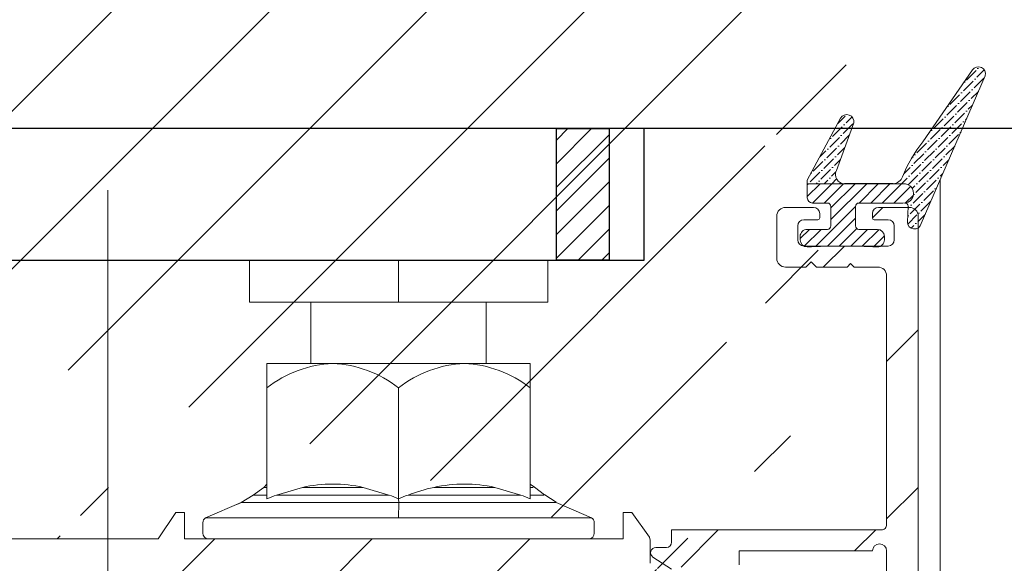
# Model space of a CAD drawing. Header units: millimetres. Extents: x 582 to 4940, y -30 to 2368.
# Tile 13 of 20: x 1469 to 1525, y 142 to 173. Entities that reach past the tile are written whole.
import ezdxf

# ---------------------------------------------------------------- set-up
doc = ezdxf.new("R2010")
doc.units = ezdxf.units.MM
doc.layers.get('0').update_dxf_attribs({"lineweight": 13})
for name, color, linetype, lineweight in [('CARTER LED', 8, 'Continuous', 13), ('DADO FLANGIATO M10', 33, 'Continuous', 9), ('PENSILINA MAXI', 8, 'Continuous', 9), ('PLASTICA L GRANDE MAXI', 234, 'Continuous', 9), ('Quote', 5, 'Continuous', 9), ('VITE M10X10', 183, 'Continuous', 9)]:
    doc.layers.add(name, color=color, linetype=linetype, lineweight=lineweight)
for name, color, linetype in [('DEFAULT', 7, 'Continuous'), ('PLASTICA REGISTRO TRIANGOLARE MAXI', 87, 'Continuous'), ('VETRO', 140, 'Continuous')]:
    doc.layers.add(name, color=color, linetype=linetype)
doc.styles.get("Standard").update_dxf_attribs({"font": 'TAHOMA.TTF'})
doc.dimstyles.new('Annotativa millimetri', dxfattribs={"dimscale": 0, "dimtxt": 5, "dimasz": 2.5, "dimexe": 1.25, "dimexo": 0.625, "dimtad": 1, "dimtoh": 1, "dimdec": 1, "dimtxsty": 'Standard', "dimcen": 2.5, "dimclrd": 256, "dimclre": 256, "dimclrt": 7, "dimadec": 0, "dimazin": 0, "dimtfac": 1, "dimtdec": 1, "dimtmove": 0, "dimatfit": 3, "dimfxl": 1, "dimarcsym": 0})

# ---------------------------------------------------------------- blocks, each defined once
blk = doc.blocks.new('*D56')
at = {"layer": 'Defpoints', "color": 0}
for p in [(1403.023750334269, 145.6842831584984), (1520.144112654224, 133.5169795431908), (1403.023750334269, 96.93030007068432)]:
    blk.add_point(p, dxfattribs=at)
at = {"layer": 'Quote', "lineweight": -2, "ltscale": 0.5}
for p, q in [((1403.023750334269, 145.0592831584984), (1403.023750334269, 95.68030007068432)), ((1520.144112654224, 132.8919795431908), (1520.144112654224, 95.68030007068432)), ((1405.523750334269, 96.93030007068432), (1436.450995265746, 96.93030007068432)), ((1517.644112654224, 96.93030007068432), (1453.480995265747, 96.93030007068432))]:
    blk.add_line(p, q, dxfattribs=at)
at = {"layer": 'Quote'}
for points in [[(1405.523750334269, 97.346966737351), (1405.523750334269, 96.51363340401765), (1403.023750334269, 96.93030007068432)], [(1517.644112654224, 96.51363340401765), (1517.644112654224, 97.346966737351), (1520.144112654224, 96.93030007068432)]]:
    blk.add_solid(points, dxfattribs=at)
at = {"layer": 'Quote', "color": 7, "insert": (1444.965995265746, 96.93030007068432), "char_height": 5, "attachment_point": 5}
blk.add_mtext('117,1', dxfattribs=at)

msp = doc.modelspace()

# ---------------------------------------------------------------- hatches: boundary and pattern name
at = {"ltscale": 0.5}
h = msp.add_hatch(dxfattribs=at)
h.set_pattern_fill('ANSI31', color=256, scale=2, style=0)
h.set_pattern_definition([(45, (1061.096246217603, -536.1423307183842), (-4.490128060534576, 4.490128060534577), [])])
edge = h.paths.add_edge_path()
edge.add_line((1381.024266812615, 176.6809347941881), (1372.02394999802, 176.6809347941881))
edge.add_line((1381.024266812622, 162.1809347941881), (1372.02394999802, 162.1809347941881))
edge.add_arc((1518.811762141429, 202.792846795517), 1.000000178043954, 1.000009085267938, 84.37739479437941)
edge.add_arc((1518.2171608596, 197.4801388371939), 0.3500001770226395, 2.896545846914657e-05, 89.99997103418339)
edge.add_line((1513.417161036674, 197.8301390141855), (1518.217161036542, 197.8301390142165))
edge.add_arc((1513.417161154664, 197.480138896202), 0.350000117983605, 90.00001931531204, 179.9999807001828)
edge.add_arc((1519.428136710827, 196.1301258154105), 0.5000000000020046, 269.9999677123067, 360.9999999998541)
edge.add_line((1517.667702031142, 195.630126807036), (1519.428136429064, 195.6301258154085))
edge.add_arc((1517.667702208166, 195.9801254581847), 0.3499986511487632, 180.0000289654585, 269.9999710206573)
edge.add_line((1517.317703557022, 196.2301237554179), (1517.317703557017, 195.9801252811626))
edge.add_arc((1517.41770369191, 196.2301236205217), 0.1000001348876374, 90.00007723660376, 179.9999227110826)
edge.add_line((1518.217161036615, 196.3301237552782), (1517.417703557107, 196.3301237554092))
edge.add_arc((1518.217160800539, 196.680123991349), 0.3500002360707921, 270.0000386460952, 359.9999613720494)
edge.add_arc((1513.417161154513, 196.680123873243), 0.3500001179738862, 180.0000192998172, 269.9999806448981)
edge.add_line((1514.216618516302, 196.3301237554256), (1513.417161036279, 196.3301237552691))
edge.add_arc((1514.216618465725, 196.2301237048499), 0.1000000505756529, 2.895287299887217e-05, 89.99997102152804)
edge.add_line((1514.316618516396, 195.980125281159), (1514.316618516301, 196.2301237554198))
edge.add_arc((1513.966619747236, 195.9801255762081), 0.3499987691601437, 269.9998704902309, 359.9999517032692)
edge.add_line((1510.464505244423, 141.6549319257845), (1510.382416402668, 141.6518774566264))
edge.add_line((1511.470570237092, 141.5543881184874), (1510.464505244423, 141.6549319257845))
edge.add_arc((1511.440737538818, 141.2558751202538), 0.3000000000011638, 0, 84.29294186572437)
edge.add_line((1511.740737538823, 132.9965353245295), (1511.740737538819, 141.2558751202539))
edge.add_arc((1511.440737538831, 132.9965353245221), 0.2999999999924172, 275.7070581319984, 360)
edge.add_line((1510.464505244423, 132.597478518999), (1511.470570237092, 132.698022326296))
edge.add_line((1510.382416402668, 132.6005329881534), (1510.464505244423, 132.597478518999))
edge.add_line((1503.323674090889, 144.7308493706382), (1503.323674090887, 143.2302222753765))
edge.add_line((1503.823674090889, 144.7308493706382), (1503.323674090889, 144.7308493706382))
edge.add_line((1504.819068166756, 143.3208294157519), (1503.823674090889, 144.7308493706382))
edge.add_line((1504.87398484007, 143.1478144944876), (1504.819068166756, 143.3208294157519))
edge.add_line((1504.873984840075, 141.8385125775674), (1504.87398484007, 143.1478144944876))
edge.add_arc((1505.173984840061, 141.8385125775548), 0.299999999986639, 180, 270.0000000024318)
edge.add_line((1509.69563594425, 141.5385125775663), (1505.173984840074, 141.5385125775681))
edge.add_line((1509.782571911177, 141.5461086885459), (1509.69563594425, 141.5385125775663))
edge.add_line((1509.672063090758, 132.717939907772), (1509.759645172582, 132.710344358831))
edge.add_line((1505.173676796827, 132.7136783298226), (1509.672063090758, 132.717939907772))
edge.add_arc((1505.173961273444, 132.4133938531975), 0.3002846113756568, 90.05427954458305, 179.9457204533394)
edge.add_line((1504.874300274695, 130.7826674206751), (1504.873676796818, 132.4136783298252))
edge.add_arc((1504.374300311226, 130.7824762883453), 0.5000000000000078, 280.6825730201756, 360.0219021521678)
edge.add_line((1510.382416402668, 141.6518774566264), (1509.782571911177, 141.5461086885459))
edge.add_line((1509.759645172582, 132.710344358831), (1510.382416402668, 132.6005329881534))
edge.add_line((1519.928060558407, 196.1388520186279), (1519.811610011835, 202.8102993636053))
edge.add_line((1518.567161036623, 197.480139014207), (1518.56716103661, 196.6801237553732))
edge.add_line((1513.067161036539, 196.6801237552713), (1513.067161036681, 197.4801390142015))
edge.add_arc((1370.373855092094, 213.1285244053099), 0.3499988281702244, 90.00005795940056, 179.9999420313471)
edge.add_line((1370.623853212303, 213.4785232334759), (1370.373854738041, 213.47852323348))
edge.add_arc((1370.62385304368, 213.3785230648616), 0.1000001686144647, 9.655572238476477e-05, 89.99990338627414)
edge.add_line((1370.723853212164, 212.5790657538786), (1370.723853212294, 213.378523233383))
edge.add_arc((1371.073853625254, 212.5790661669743), 0.3500004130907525, 180.0000676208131, 269.9999323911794)
edge.add_line((1371.873868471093, 212.2290657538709), (1371.073853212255, 212.2290657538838))
edge.add_arc((1371.873868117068, 212.579066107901), 0.3500003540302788, 270.0000579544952, 359.999942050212)
edge.add_line((1372.223868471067, 217.3790657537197), (1372.223868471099, 212.5790657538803))
edge.add_arc((1371.873868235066, 217.3790655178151), 0.3500002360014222, 3.86185141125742e-05, 89.99996136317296)
edge.add_line((1371.073853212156, 217.7290657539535), (1371.873868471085, 217.7290657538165))
edge.add_arc((1371.073853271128, 217.37906569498), 0.3500000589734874, 90.00000965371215, 179.9999903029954)
edge.add_line((1370.723853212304, 216.5796082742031), (1370.723853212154, 217.3790657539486))
edge.add_arc((1370.623853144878, 216.579608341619), 0.1000000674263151, 270.0000386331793, 359.9999613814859)
edge.add_line((1370.373854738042, 216.4796082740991), (1370.623853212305, 216.4796082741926))
edge.add_arc((1370.3738551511, 216.829607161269), 0.3499988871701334, 180.0000676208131, 269.9999323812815)
edge.add_line((1370.023856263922, 219.4301984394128), (1370.02385626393, 216.8296067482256))
edge.add_line((1427.823674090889, 144.7308493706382), (1427.823674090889, 143.2308493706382))
edge.add_line((1428.323674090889, 144.7308493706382), (1427.823674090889, 144.7308493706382))
edge.add_line((1429.38312894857, 143.2300844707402), (1428.323674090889, 144.7308493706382))
edge.add_line((1476.82367410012, 143.2300643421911), (1429.38312894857, 143.2300844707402))
edge.add_line((1477.823674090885, 144.7308292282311), (1476.82367410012, 143.2300643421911))
edge.add_line((1478.323674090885, 144.7308292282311), (1477.823674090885, 144.7308292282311))
edge.add_line((1478.323674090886, 143.2321568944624), (1478.323674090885, 144.7308292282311))
edge.add_line((1381.024317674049, 176.7751741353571), (1381.024368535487, 183.619413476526))
edge.add_arc((1397.723882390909, 195.2265200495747), 0.2999999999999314, 0, 123.0878883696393)
edge.add_line((1381.932518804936, 185.2950817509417), (1397.560104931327, 195.4778702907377))
edge.add_arc((1383.02436937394, 183.6194130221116), 2.000000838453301, 123.0879013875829, 179.9999869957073)
edge.add_arc((1386.024368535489, 157.1659846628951), 4.999999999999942, 180, 235.7552106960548)
edge.add_line((1397.555725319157, 143.267522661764), (1383.210719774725, 153.0327800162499))
edge.add_arc((1397.724544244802, 143.5155149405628), 0.3000000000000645, 235.7552106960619, 360.0063376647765)
edge.add_line((1398.02402266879, 148.2308493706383), (1398.024544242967, 143.5155481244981))
edge.add_line((1400.02402266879, 148.2308493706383), (1398.02402266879, 148.2308493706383))
edge.add_line((1400.024520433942, 143.7307940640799), (1400.02402266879, 148.2308493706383))
edge.add_arc((1400.524520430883, 143.7308493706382), 0.5000000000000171, 180.006337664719, 270)
edge.add_arc((1400.523882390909, 195.1302915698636), 0.4999999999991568, 89.99991678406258, 180)
edge.add_line((1400.023882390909, 190.6302896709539), (1400.023882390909, 195.1302915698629))
edge.add_line((1398.023882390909, 190.6302896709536), (1400.023882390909, 190.6302896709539))
edge.add_line((1398.023882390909, 195.2265200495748), (1398.023882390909, 190.6302896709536))
edge.add_line((1372.02394999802, 155.9831147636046), (1370.023856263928, 153.6795049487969))
edge.add_line((1370.02385626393, 183.7037151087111), (1372.02394999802, 181.400105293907))
edge.add_line((1370.023856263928, 153.6795049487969), (1370.023856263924, 104.9301984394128))
edge.add_line((1427.823674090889, 143.2308493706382), (1400.524520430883, 143.2308493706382))
edge.add_line((1370.023856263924, 213.1285247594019), (1370.02385626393, 183.7037151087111))
edge.add_line((1503.323674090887, 143.2302222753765), (1478.323674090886, 143.2321568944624))
edge.add_line((1370.023856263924, 104.9301984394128), (1504.466984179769, 130.2911416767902))
edge.add_line((1518.909737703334, 203.7880357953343), (1370.023856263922, 219.4301984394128))
edge.add_line((1400.523883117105, 195.6302915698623), (1513.966618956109, 195.6301268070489))
edge.add_line((1381.024368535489, 157.165984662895), (1381.024266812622, 162.1809347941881))
edge.add_line((1372.02394999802, 162.1809347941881), (1372.02394999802, 155.9831147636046))
edge.add_line((1372.02394999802, 181.400105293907), (1372.02394999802, 176.6809347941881))
h = msp.add_hatch(dxfattribs=at)
h.set_pattern_fill('ANSI36', color=256, scale=2.5, angle=90.00000000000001)
h.set_pattern_definition([(45.00000000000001, (1610.171043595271, 147.0485880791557), (0.6076698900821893, 0.1657281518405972), [0.7812500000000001, -0.15625, 0, -0.15625])])
h.paths.add_polyline_path([(1523.2501912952, 169.9651023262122, -0.8450979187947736), (1523.957978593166, 169.6149515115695), (1520.313856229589, 161.1935671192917, -0.8796183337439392), (1519.524903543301, 161.2780567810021), (1519.581690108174, 162.1975223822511, 0.3611357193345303), (1519.389525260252, 162.3660217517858), (1519.383541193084, 162.3660259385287, 1.000620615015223), (1519.274932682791, 163.4657475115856), (1518.72627283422, 163.4659667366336, 0.2893536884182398), (1519.248400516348, 163.8574302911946, -0.07443673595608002), (1520.412034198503, 165.8566115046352)])
h.paths.add_polyline_path([(1515.722007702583, 167.1970675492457, -0.857729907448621), (1516.466901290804, 166.9280906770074), (1515.480914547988, 164.2259127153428, 0.5447479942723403), (1515.940780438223, 163.4670797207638), (1513.821986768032, 163.4679263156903), (1513.821987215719, 163.66792614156)])
h = msp.add_hatch(dxfattribs=at)
h.set_pattern_fill('ANSI31', color=256, scale=3.75, angle=90.00000000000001)
h.set_pattern_definition([(45.00000000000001, (1610.171043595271, 147.0485880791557), (0.3314563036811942, -0.3314563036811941), [])])
h.paths.add_polyline_path([(1515.940780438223, 163.4670797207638), (1518.72627283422, 163.4659667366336), (1519.274932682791, 163.4657475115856, -1.000620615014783), (1519.383541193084, 162.3660259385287), (1516.774264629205, 162.3678515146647, 0.4221611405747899), (1516.568853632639, 162.1679247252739), (1516.568853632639, 161.0679245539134, 0.4142135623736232), (1516.768853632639, 160.8679245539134), (1517.816977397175, 160.8679245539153, -0.4142135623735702), (1518.216977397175, 160.4679245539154), (1518.216977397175, 160.2679245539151, -0.4142135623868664), (1517.816977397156, 159.8679245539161, 0.02500229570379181), (1513.817344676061, 159.8679245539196, -0.4142135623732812), (1513.41734467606, 160.2679245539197), (1513.41734467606, 160.4679245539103, -0.4142135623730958), (1513.81734467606, 160.8679245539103), (1514.965120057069, 160.8679245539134, 0.4142135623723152), (1515.165120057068, 161.0679245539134), (1515.165120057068, 162.1679247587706, 0.4135819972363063), (1514.965551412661, 162.3679242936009), (1514.121986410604, 162.3679252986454, -0.4142132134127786), (1513.821986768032, 162.6679252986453), (1513.821986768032, 163.4679263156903)])
h = msp.add_hatch(dxfattribs=at)
h.set_pattern_fill('ANSI31', color=256, scale=2, style=0)
h.set_pattern_definition([(45, (0, 0), (-4.490128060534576, 4.490128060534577), [])])
edge = h.paths.add_edge_path()
edge.add_line((1516.288624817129, 158.9179245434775), (1516.088624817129, 158.7179245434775))
edge.add_line((1516.088624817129, 158.7179245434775), (1514.338624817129, 158.7179245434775))
edge.add_line((1514.338624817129, 158.7179245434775), (1514.038624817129, 159.0179245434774))
edge.add_line((1514.038624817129, 159.0179245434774), (1513.738624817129, 158.7179245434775))
edge.add_line((1513.738624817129, 158.7179245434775), (1512.583136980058, 158.7179245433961))
edge.add_arc((1512.583137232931, 159.21792479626), 0.5000002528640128, 180.00002897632, 269.9999710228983, ccw=False)
edge.add_line((1512.083136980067, 159.2179245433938), (1512.083136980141, 161.6179377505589))
edge.add_arc((1512.583136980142, 161.6179377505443), 0.5000000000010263, 89.9999641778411, 179.9999999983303, ccw=False)
edge.add_line((1512.583137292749, 162.1179377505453), (1514.182595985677, 162.1179367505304))
edge.add_arc((1514.182595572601, 161.7679378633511), 0.3499988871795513, 6.762055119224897e-05, 89.99993237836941, ccw=False)
edge.add_line((1514.532594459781, 161.7679382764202), (1514.532594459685, 161.5179398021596))
edge.add_arc((1514.432594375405, 161.517939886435), 0.1000000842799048, 270.0000482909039, 359.999951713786, ccw=False)
edge.add_line((1514.432594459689, 161.4179398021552), (1513.633136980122, 161.41793980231))
edge.add_arc((1513.633137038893, 161.0679397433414), 0.3500000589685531, 90.00000962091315, 179.9999903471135)
edge.add_line((1513.283136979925, 161.0679398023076), (1513.283136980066, 160.2679245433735))
edge.add_arc((1513.633137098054, 160.2679246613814), 0.3500001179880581, 180.0000193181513, 269.9999806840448)
edge.add_line((1513.63313698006, 159.9179245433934), (1518.433136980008, 159.9179245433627))
edge.add_arc((1518.433136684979, 160.2679248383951), 0.3500002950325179, 270.0000482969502, 359.999951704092)
edge.add_line((1518.783136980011, 160.2679245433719), (1518.783136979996, 161.0679398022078))
edge.add_arc((1518.433136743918, 161.0679395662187), 0.3500002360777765, 3.863191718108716e-05, 89.99996135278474)
edge.add_line((1518.43313698, 161.4179398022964), (1517.633679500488, 161.4179398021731))
edge.add_arc((1517.633679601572, 161.5179399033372), 0.1000001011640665, 180.0000579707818, 269.9999420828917, ccw=False)
edge.add_line((1517.533679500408, 161.5179398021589), (1517.533679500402, 161.7679382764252))
edge.add_arc((1517.883678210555, 161.7679380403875), 0.3499987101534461, 90.00003863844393, 179.9999613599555, ccw=False)
edge.add_line((1517.883677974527, 162.1179367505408), (1519.644112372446, 162.1179377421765))
edge.add_arc((1519.644112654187, 161.6179377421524), 0.5000000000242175, 2.375202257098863e-09, 90.00003228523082, ccw=False)
edge.add_line((1520.144112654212, 161.6179377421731), (1520.144112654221, 132.8966154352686))
edge.add_arc((1517.144112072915, 132.8966158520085), 3.000000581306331, 288.72605197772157, 359.99999204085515, ccw=False)
edge.add_line((1518.10724320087, 130.0554221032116), (1469.560640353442, 113.5987045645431))
edge.add_arc((1469.400118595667, 114.0722367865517), 0.4999999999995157, 198.7260440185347, 288.7260440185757, ccw=False)
edge.add_line((1468.926586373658, 113.9117150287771), (1468.701855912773, 114.5746601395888))
edge.add_arc((1468.417736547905, 114.4783470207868), 0.3000000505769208, 18.72605367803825, 108.726034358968)
edge.add_line((1468.321423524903, 114.7624664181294), (1466.995533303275, 114.3130054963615))
edge.add_arc((1466.899220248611, 114.5971248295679), 0.3000000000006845, 198.7260440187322, 288.7260440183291, ccw=False)
edge.add_line((1466.615100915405, 114.5008117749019), (1465.908805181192, 116.5843535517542))
edge.add_line((1465.908805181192, 116.5843535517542), (1464.610982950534, 117.7886998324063))
edge.add_arc((1464.81504781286, 118.0086032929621), 0.3000000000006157, 108.72604401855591, 227.1394594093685, ccw=False)
edge.add_line((1464.718734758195, 118.2927226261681), (1465.266718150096, 118.4784824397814))
edge.add_line((1465.266718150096, 118.4784824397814), (1464.570963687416, 120.5309279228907))
edge.add_arc((1464.286844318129, 120.4346148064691), 0.3000000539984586, 18.72605297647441, 100.6825640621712)
edge.add_line((1464.231234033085, 120.7294156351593), (1452.072188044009, 118.4357701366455))
edge.add_line((1452.072188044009, 118.4357701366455), (1451.488210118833, 118.8344802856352))
edge.add_line((1451.488210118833, 118.8344802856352), (1451.089518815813, 118.2504023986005))
edge.add_line((1451.089518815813, 118.2504023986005), (1446.196734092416, 117.3274423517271))
edge.add_arc((1446.289417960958, 116.836107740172), 0.5000000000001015, 100.6825730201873, 198.7259292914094)
edge.add_line((1445.815885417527, 116.6755869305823), (1447.27249371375, 112.3786556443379))
edge.add_line((1447.27249371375, 112.3786556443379), (1447.820477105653, 112.5644154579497))
edge.add_arc((1447.916790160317, 112.2802961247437), 0.2999999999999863, -9.68737137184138, 108.72604401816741, ccw=False)
edge.add_line((1448.212512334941, 112.2298144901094), (1447.914580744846, 110.4845267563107))
edge.add_line((1447.914580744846, 110.4845267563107), (1448.620876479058, 108.4009849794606))
edge.add_arc((1448.336757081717, 108.3046719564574), 0.300000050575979, -71.27394632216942, 18.726034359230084, ccw=False)
edge.add_line((1448.433070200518, 108.0205525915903), (1447.107179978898, 107.5710916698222))
edge.add_arc((1447.203493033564, 107.2869723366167), 0.3000000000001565, 108.7260440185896, 198.7260440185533)
edge.add_line((1446.919373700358, 107.1906592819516), (1447.144104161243, 106.5277141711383))
edge.add_arc((1446.670571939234, 106.367192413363), 0.499999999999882, -71.27395598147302, 18.726044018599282, ccw=False)
edge.add_line((1446.831093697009, 105.893660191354), (1373.391544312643, 80.99853160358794))
edge.add_arc((1373.295231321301, 81.28265106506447), 0.3000001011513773, 198.7260633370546, 288.7260246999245, ccw=False)
edge.add_line((1373.011111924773, 81.18633788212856), (1372.625859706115, 82.3228152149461))
edge.add_arc((1372.90997903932, 82.41912826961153), 0.3000000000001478, 108.72604401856, 198.7260440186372, ccw=False)
edge.add_line((1372.813665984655, 82.7032476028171), (1445.022030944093, 107.1810194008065))
edge.add_arc((1444.925717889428, 107.4651387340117), 0.2999999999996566, 288.7260440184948, 378.7260440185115)
edge.add_line((1445.209837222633, 107.5614517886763), (1444.920898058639, 108.413809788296))
edge.add_arc((1445.205017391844, 108.5101228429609), 0.2999999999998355, 108.72604401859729, 198.7260440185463, ccw=False)
edge.add_line((1445.108704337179, 108.7942421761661), (1446.150475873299, 109.1473902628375))
edge.add_arc((1446.054162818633, 109.4315095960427), 0.3000000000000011, 288.7260440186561, 378.7260440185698)
edge.add_line((1446.338282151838, 109.5278226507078), (1443.55676763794, 117.733169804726))
edge.add_arc((1444.314419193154, 117.9900046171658), 0.7999999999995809, 100.68257302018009, 198.7260440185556, ccw=False)
edge.add_line((1444.166125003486, 118.7761399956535), (1465.007209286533, 122.7075388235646))
edge.add_arc((1465.155503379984, 121.9214032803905), 0.8000001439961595, 18.726052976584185, 100.68256406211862, ccw=False)
edge.add_line((1465.913155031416, 122.1782382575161), (1467.741938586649, 116.7834061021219))
edge.add_arc((1468.026057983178, 116.8797192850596), 0.3000001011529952, 198.7260633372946, 288.7260246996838)
edge.add_line((1468.122370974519, 116.5955998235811), (1469.16414163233, 116.9487476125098))
edge.add_arc((1469.260454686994, 116.664628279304), 0.3000000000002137, 18.726044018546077, 108.72604401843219, ccw=False)
edge.add_line((1469.5445740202, 116.760941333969), (1469.833513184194, 115.9085833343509))
edge.add_arc((1470.117632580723, 116.0048965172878), 0.3000001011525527, 198.7260633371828, 288.7260246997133)
edge.add_line((1470.213945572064, 115.7207770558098), (1512.138974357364, 129.9328602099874))
edge.add_arc((1512.042661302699, 130.2169795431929), 0.2999999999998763, 288.7260440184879, 449.9999999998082)
edge.add_line((1512.0426613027, 130.5169795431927), (1506.089919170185, 130.5169795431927))
edge.add_line((1506.089919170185, 130.5169795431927), (1506.089861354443, 131.4169795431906))
edge.add_arc((1505.789861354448, 131.4169795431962), 0.29999999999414, 359.9999999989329, 450.0000000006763)
edge.add_line((1505.789861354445, 131.7169795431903), (1505.089919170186, 131.7169795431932))
edge.add_line((1505.089919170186, 131.7169795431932), (1505.089919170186, 132.1109135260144))
edge.add_line((1505.089919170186, 132.1109135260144), (1506.074020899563, 132.7557737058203))
edge.add_arc((1506.238447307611, 132.5048475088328), 0.2999999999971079, 44.99999999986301, 123.23594224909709, ccw=False)
edge.add_arc((1506.662711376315, 132.9291116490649), 0.3000000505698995, 225.0000096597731, 314.9999903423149)
edge.add_arc((1507.086975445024, 132.5048473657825), 0.3000001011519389, 45.00001931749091, 134.9999806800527, ccw=False)
edge.add_arc((1507.511239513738, 132.9291115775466), 0.3000000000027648, 225.0000000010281, 315.0000000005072)
edge.add_arc((1507.93550358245, 132.5048473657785), 0.3000001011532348, 45.00001931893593, 134.9999806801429, ccw=False)
edge.add_arc((1508.359767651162, 132.9291117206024), 0.3000001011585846, 225.000019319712, 314.9999806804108)
edge.add_arc((1508.784031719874, 132.5048475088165), 0.3000000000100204, 45.00000000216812, 134.9999999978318, ccw=False)
edge.add_arc((1509.208295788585, 132.9291116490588), 0.3000000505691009, 225.0000096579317, 314.9999903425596)
edge.add_line((1509.420427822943, 132.7169795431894), (1509.632559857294, 132.8048475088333))
edge.add_arc((1509.632559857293, 132.5048475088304), 0.3000000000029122, 6.517097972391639e-10, 89.99999999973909, ccw=False)
edge.add_line((1509.932559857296, 132.5048475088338), (1509.932559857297, 131.7169795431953))
edge.add_line((1509.932559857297, 131.7169795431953), (1517.844112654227, 131.7169795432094))
edge.add_arc((1517.844112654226, 132.2169795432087), 0.4999999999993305, 270.0000000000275, 360.0000000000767)
edge.add_line((1518.344112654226, 132.2169795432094), (1518.34411265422, 142.5420333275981))
edge.add_arc((1517.944112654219, 142.5420333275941), 0.4000000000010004, 5.8216554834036e-10, 179.9999999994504)
edge.add_line((1517.544112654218, 142.5420333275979), (1509.932559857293, 142.5420333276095))
edge.add_line((1509.932559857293, 142.5420333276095), (1509.932559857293, 141.7541653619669))
edge.add_arc((1509.632559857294, 141.7541653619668), 0.2999999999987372, -90.00000000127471, 1.5290879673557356e-11, ccw=False)
edge.add_line((1509.632559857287, 141.4541653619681), (1509.420427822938, 141.5420333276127))
edge.add_arc((1509.208295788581, 141.3299012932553), 0.3000000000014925, 45.00000000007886, 134.9999999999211)
edge.add_arc((1508.78403171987, 141.7541655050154), 0.3000001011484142, 225.0000193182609, 314.99998068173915, ccw=False)
edge.add_arc((1508.359767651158, 141.3299012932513), 0.3000000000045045, 45.00000000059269, 134.9999999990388)
edge.add_arc((1507.935503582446, 141.7541654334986), 0.3000000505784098, 225.0000096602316, 314.99999034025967, ccw=False)
edge.add_arc((1507.511239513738, 141.3299012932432), 0.300000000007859, 45.00000000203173, 134.9999999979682)
edge.add_arc((1507.086975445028, 141.7541654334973), 0.3000000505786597, 225.000009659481, 314.99999034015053, ccw=False)
edge.add_arc((1506.662711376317, 141.3299012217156), 0.3000000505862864, 45.00000966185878, 134.9999903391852)
edge.add_arc((1506.238447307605, 141.7541653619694), 0.3000000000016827, 236.7640577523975, 314.99999999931, ccw=False)
edge.add_line((1506.074020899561, 141.5032391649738), (1505.024286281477, 142.1911071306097))
edge.add_arc((1505.188712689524, 142.4420333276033), 0.3000000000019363, 90.00000000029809, 236.7640577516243, ccw=False)
edge.add_line((1505.188712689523, 142.7420333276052), (1505.789861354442, 142.7420333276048))
edge.add_arc((1505.789861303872, 143.0420333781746), 0.3000000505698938, 270.000009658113, 359.9963096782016)
edge.add_line((1506.08986135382, 143.0420140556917), (1506.089930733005, 143.7420333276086))
edge.add_line((1506.089930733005, 143.7420333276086), (1518.044112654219, 143.74203332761))
edge.add_arc((1518.04411265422, 144.0420333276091), 0.2999999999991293, 269.9999999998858, 360.0000000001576)
edge.add_line((1518.344112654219, 144.0420333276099), (1518.344112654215, 158.2179245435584))
edge.add_arc((1517.844112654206, 158.2179245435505), 0.5000000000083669, 9.066552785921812e-10, 90.00000000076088)
edge.add_line((1517.8441126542, 158.7179245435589), (1516.488624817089, 158.7179245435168))
edge.add_line((1516.488624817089, 158.7179245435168), (1516.288624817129, 158.9179245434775))
at = {"layer": 'PLASTICA L GRANDE MAXI', "ltscale": 0.5}
h = msp.add_hatch(dxfattribs=at)
h.set_pattern_fill('ANSI31', color=256, style=0)
h.set_pattern_definition([(45, (985.4971928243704, 627.2435546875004), (-2.245064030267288, 2.245064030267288), [])])
edge = h.paths.add_edge_path()
edge.add_arc((1455.922607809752, 1549.89491998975), 1357.764526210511, 267.7671764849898, 271.9732304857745)
edge.add_line((1502.673918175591, 192.9355161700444), (1510.723776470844, 192.9355161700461))
edge.add_line((1510.723776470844, 192.9355161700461), (1510.723776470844, 192.9355161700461))
edge.add_arc((1510.723776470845, 193.2355161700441), 0.2999999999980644, 269.9999999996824, 359.9999999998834)
edge.add_line((1511.023776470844, 193.2355161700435), (1511.023776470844, 193.2355161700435))
edge.add_line((1511.023776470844, 193.2355161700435), (1511.023776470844, 195.6302157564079))
edge.add_line((1511.023776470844, 195.6302157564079), (1401.023750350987, 195.6302831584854))
edge.add_arc((1401.023750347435, 194.6302831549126), 1.000000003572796, 89.9999997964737, 179.9999890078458)
edge.add_line((1400.023750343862, 194.6302833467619), (1400.023750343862, 193.2815534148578))
edge.add_line((1400.023750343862, 193.2815534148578), (1400.023750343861, 190.1297485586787))
edge.add_line((1400.023750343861, 190.1297485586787), (1397.52375034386, 190.1297485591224))
edge.add_line((1397.52375034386, 190.1297485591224), (1397.52375034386, 191.1297485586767))
edge.add_line((1397.52375034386, 191.1297485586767), (1394.02375034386, 190.1297485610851))
edge.add_line((1394.02375034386, 190.1297485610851), (1394.02375034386, 187.6297485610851))
edge.add_line((1394.02375034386, 187.6297485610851), (1400.02375034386, 187.6297485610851))
edge.add_line((1400.02375034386, 187.6297485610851), (1400.023750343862, 151.229817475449))
edge.add_line((1400.023750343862, 151.229817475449), (1394.023750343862, 151.229817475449))
edge.add_line((1394.023750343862, 151.229817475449), (1394.023750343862, 148.7298174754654))
edge.add_line((1394.023750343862, 148.7298174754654), (1397.523750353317, 147.7300449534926))
edge.add_line((1397.523750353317, 147.7300449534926), (1397.523750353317, 148.729817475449))
edge.add_line((1397.523750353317, 148.729817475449), (1400.023750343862, 148.7298174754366))
edge.add_line((1400.023750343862, 148.7298174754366), (1400.023750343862, 145.6842831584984))
edge.add_line((1400.023750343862, 145.6842831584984), (1403.023750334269, 145.6842831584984))
edge.add_line((1403.023750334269, 145.6842831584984), (1403.023750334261, 193.1612617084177))
at = {"layer": 'PLASTICA REGISTRO TRIANGOLARE MAXI', "ltscale": 0.5}
h = msp.add_hatch(dxfattribs=at)
h.set_pattern_fill('ANSI31', color=256, scale=0.3, style=0)
h.set_pattern_definition([(45, (0, 0), (-0.6735192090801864, 0.6735192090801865), [])])
h.paths.add_polyline_path([(1502.524001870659, 166.6138777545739), (1502.524001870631, 159.1138777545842), (1499.524001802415, 159.1138777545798), (1499.524001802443, 166.6138777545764)])

# ---------------------------------------------------------------- linework, layer by layer
at = {"ltscale": 0.5}
for p, q in [((1521.398704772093, 80.69232660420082), (1521.398704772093, 163.6623512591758)), ((1473.955079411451, 80.69232660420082), (1473.955079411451, 163.0911797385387))]:
    msp.add_line(p, q, dxfattribs=at)
at = {"color": 0, "ltscale": 0.5, "elevation": -407.6626489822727}
for points in [[(1513.821986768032, 163.4679263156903), (1513.821986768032, 162.6679252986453), (1513.821986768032, 162.6679252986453, 0.4142133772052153), (1514.121986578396, 162.3679252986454), (1514.964689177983, 162.3679242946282, -0.4148449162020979), (1515.165120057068, 162.1679246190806), (1515.165120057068, 161.0679244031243, -0.4142129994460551), (1514.96512029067, 160.8679245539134), (1513.81734467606, 160.8679245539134), (1513.81734467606, 160.8679245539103, 0.4142137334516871), (1513.41734467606, 160.4679243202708), (1513.41734467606, 160.2679245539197, 0.414213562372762), (1513.81734467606, 159.8679245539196, -0.02500229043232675), (1517.816977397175, 159.8679245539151, 0.4142135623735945), (1518.216977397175, 160.2679245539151), (1518.216977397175, 160.2679245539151), (1518.216977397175, 160.4679245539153), (1518.216977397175, 160.4679245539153, 0.414213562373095), (1517.816977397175, 160.8679245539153), (1517.816977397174, 160.8679245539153), (1516.76885386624, 160.8679245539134, -0.4142139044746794), (1516.568853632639, 161.0679245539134), (1516.568853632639, 161.0679245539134), (1516.568853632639, 162.1679247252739), (1516.568853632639, 162.1679247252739, -0.4142134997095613), (1516.768853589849, 162.367924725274), (1519.274845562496, 162.3661019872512, 1.104401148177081), (1519.27493268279, 163.4657475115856), (1518.72627283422, 163.4659667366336, 0.2893536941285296), (1519.248400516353, 163.8574302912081, -0.07443673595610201), (1520.412034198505, 165.8566115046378), (1523.239997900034, 169.9503464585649, -0.8644770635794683), (1523.957978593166, 169.6149515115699), (1520.313856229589, 161.1935671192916, -0.879618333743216), (1519.524903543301, 161.2780567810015), (1519.581690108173, 162.1975223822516, 0.3686462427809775), (1519.38422348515, 162.3660933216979)], [(1515.480914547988, 164.2259127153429, 0.5447479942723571), (1515.940780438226, 163.4670797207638), (1513.821986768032, 163.4679263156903), (1513.821987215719, 163.66792614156), (1515.722007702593, 167.1970675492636, -0.8577299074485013), (1516.466901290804, 166.9280906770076), (1515.480914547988, 164.2259127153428)]]:
    msp.add_lwpolyline(points, format="xyb", dxfattribs=at)
at = {"layer": 'CARTER LED', "ltscale": 0.5}
for points in [[(1506.074020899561, 141.5032391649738), (1505.024286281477, 142.1911071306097, -0.7451330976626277), (1505.188712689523, 142.7420333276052), (1505.789861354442, 142.7420333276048, 0.4141946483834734), (1506.08986135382, 143.0420140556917), (1506.089930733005, 143.7420333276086), (1518.044112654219, 143.74203332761, 0.4142135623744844), (1518.344112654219, 144.0420333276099), (1518.344112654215, 158.2179245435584, 0.4142135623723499), (1517.8441126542, 158.7179245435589), (1516.488624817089, 158.7179245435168), (1516.288624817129, 158.9179245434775), (1516.088624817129, 158.7179245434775), (1514.338624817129, 158.7179245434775), (1514.038624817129, 159.0179245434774), (1513.738624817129, 158.7179245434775), (1512.583136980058, 158.7179245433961, -0.4142132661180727), (1512.083136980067, 159.2179245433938), (1512.083136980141, 161.6179377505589, -0.4142137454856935), (1512.583137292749, 162.1179377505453), (1514.182595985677, 162.1179367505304, -0.4142128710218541), (1514.532594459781, 161.7679382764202), (1514.532594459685, 161.5179398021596, -0.4142130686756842), (1514.432594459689, 161.4179398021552), (1513.633136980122, 161.41793980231, 0.4142134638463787), (1513.283136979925, 161.0679398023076), (1513.283136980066, 160.2679245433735, 0.4142133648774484), (1513.63313698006, 159.9179245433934), (1518.433136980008, 159.9179245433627, 0.4142130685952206), (1518.783136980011, 160.2679245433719), (1518.783136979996, 161.0679398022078, 0.4142131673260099), (1518.43313698, 161.4179398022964), (1517.633679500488, 161.4179398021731, -0.414212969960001), (1517.533679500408, 161.5179398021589), (1517.533679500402, 161.7679382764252, -0.4142131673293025), (1517.883677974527, 162.1179367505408), (1519.644112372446, 162.1179377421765, -0.4142137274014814), (1520.144112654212, 161.6179377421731), (1520.144112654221, 132.8966154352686, -0.3214207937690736)], [(1518.344112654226, 132.2169795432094), (1518.34411265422, 142.5420333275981, 0.9999999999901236), (1517.544112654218, 142.5420333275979), (1509.932559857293, 142.5420333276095), (1509.932559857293, 141.7541653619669, -0.4142135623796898)]]:
    msp.add_lwpolyline(points, format="xyb", dxfattribs=at)
at = {"layer": 'DADO FLANGIATO M10', "ltscale": 0.5}
for p, q in [((1483.024253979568, 151.8423398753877), (1483.024253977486, 153.2308493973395)), ((1486.774347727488, 153.2308494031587), (1483.025173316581, 153.2308493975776)), ((1494.274535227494, 153.2308494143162), (1486.774347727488, 153.2308494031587)), ((1498.02462897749, 153.2308494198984), (1494.274535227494, 153.2308494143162)), ((1498.02462897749, 153.2308494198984), (1498.024628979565, 151.8423398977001)), ((1483.024253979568, 151.8423398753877), (1483.024253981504, 145.5133181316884)), ((1490.524441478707, 151.8423398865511), (1490.524441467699, 145.5133181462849)), ((1498.024628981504, 145.5133181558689), (1498.024628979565, 151.8423398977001)), ((1482.239523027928, 145.728428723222), (1482.843473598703, 146.1613814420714)), ((1482.240414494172, 145.7286018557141), (1482.847784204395, 146.1614087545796)), ((1482.843526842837, 146.1614354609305), (1483.01894028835, 146.3389273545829)), ((1482.847811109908, 146.161427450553), (1483.015092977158, 146.3390678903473)), ((1485.04051777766, 146.1606019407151), (1483.571667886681, 145.728719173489)), ((1485.040517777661, 146.160601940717), (1488.512041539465, 146.1612124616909)), ((1489.979749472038, 145.7281065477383), (1488.512041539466, 146.1612124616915)), ((1492.537771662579, 146.1613217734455), (1496.015710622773, 146.1607206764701)), ((1497.48697428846, 145.7259143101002), (1496.015710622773, 146.1607206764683)), ((1498.024545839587, 146.3525673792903), (1498.269506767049, 146.172742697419)), ((1498.274005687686, 146.1694405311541), (1498.846565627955, 145.7476144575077)), ((1481.560739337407, 145.2955761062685), (1481.899565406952, 145.5115303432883)), ((1481.563002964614, 145.2955493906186), (1482.239481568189, 145.7279375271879)), ((1482.239956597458, 145.7282757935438), (1482.240049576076, 145.7283420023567)), ((1483.570060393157, 145.7281264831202), (1489.981509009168, 145.7274559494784)), ((1490.524441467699, 145.5133181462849), (1490.540438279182, 145.2957395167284)), ((1491.066109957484, 145.7266028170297), (1497.486974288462, 145.7259143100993)), ((1498.86103798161, 145.7369509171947), (1499.50061583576, 145.3132281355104)), ((1479.519325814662, 144.4293924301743), (1481.562166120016, 145.2950157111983)), ((1481.56347379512, 145.294645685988), (1481.305326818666, 145.1853764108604)), ((1481.562173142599, 145.2950169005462), (1490.540438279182, 145.2957395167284)), ((1499.486709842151, 145.2950169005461), (1490.508444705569, 145.2957395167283)), ((1490.540434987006, 145.295561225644), (1490.52444110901, 144.4293967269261)), ((1499.514659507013, 145.3039166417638), (1501.527843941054, 144.4301360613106)), ((1490.524441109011, 144.4293967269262), (1479.519325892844, 144.4293922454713)), ((1501.526846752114, 144.4293921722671), (1490.524441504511, 144.4293967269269)), ((1479.374421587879, 143.5613829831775), (1479.374425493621, 144.1477667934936)), ((1501.674441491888, 143.5613830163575), (1501.674441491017, 144.1477668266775)), ((1501.370384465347, 143.2308494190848), (1479.678498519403, 143.2308493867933))]:
    msp.add_line(p, q, dxfattribs=at)
for centre, radius, start, end in [((1487.131932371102, 146.5066918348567, -407.6626489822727), 6.733658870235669, 93.04407055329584, 127.5910759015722), ((1486.416810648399, 146.5068202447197, -407.6626489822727), 6.733528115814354, 52.4085782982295, 86.95627557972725), ((1494.632072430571, 146.5068199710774, -407.6626489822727), 6.733528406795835, 93.0437253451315, 127.5914211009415), ((1493.916950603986, 146.5066918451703, -407.6626489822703), 6.733658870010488, 52.4089242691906, 86.95592961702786), ((1482.846409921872, 146.1511902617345, -407.6626490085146), 0.01051348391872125, 82.13271368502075, 105.3181479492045), ((1482.990291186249, 154.5609570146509, -407.6626489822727), 8.400772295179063, 269.0286371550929, 270.2316367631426), ((1486.777656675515, 138.3307263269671, -407.6626489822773), 8.02026207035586, 77.51112512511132, 102.5090478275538), ((1494.740245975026, 135.9968663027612, -407.6626489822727), 10.40033884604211, 102.226068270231, 110.6875028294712), ((1494.275390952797, 138.3488408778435, -407.6626489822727), 8.003385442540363, 77.44081774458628, 102.5393772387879), ((1498.058591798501, 154.5609570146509, -407.6626489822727), 8.400772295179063, 269.7683632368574, 270.9713628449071), ((1482.838576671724, 206.3551784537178, -407.6626490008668), 60.63033409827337, 269.4345542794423, 270.1754656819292), ((1488.387062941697, 132.6877838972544, -407.662648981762), 13.90158438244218, 110.2738522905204, 112.6915276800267), ((1485.126669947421, 132.6229737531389, -407.6626489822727), 13.97486729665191, 67.27872948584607, 69.67175825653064), ((1494.370750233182, 136.5395053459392, -407.6626489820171), 9.763370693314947, 109.7838863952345, 113.2006887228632), ((1494.245684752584, 136.7425468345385, -407.6626489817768), 9.55022769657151, 66.69088988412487, 70.16004523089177), ((1498.210306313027, 206.3551784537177, -407.6626489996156), 60.63033409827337, 269.8245343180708, 270.5654457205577), ((1479.71212828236, 144.152094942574, -407.6626489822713), 0.3377425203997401, 124.8105355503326, 180.7342616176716), ((1501.336760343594, 144.1521059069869, -407.6626489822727), 0.3377255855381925, 359.2638466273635, 55.18903725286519), ((1479.692294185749, 143.5486909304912, -407.6626489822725), 0.3181407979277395, 177.7136096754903, 267.5146807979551), ((1501.356586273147, 143.5486789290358, -407.6626489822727), 0.3181288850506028, 272.4858675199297, 2.288645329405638)]:
    msp.add_arc(centre, radius, start, end, dxfattribs=at)
at = {"layer": 'DEFAULT', "color": 0, "ltscale": 0.5, "elevation": -407.6626489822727}
msp.add_lwpolyline([(1518.72627283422, 163.4659667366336), (1515.940780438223, 163.4670797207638)], dxfattribs=at)
at = {"layer": 'PENSILINA MAXI', "ltscale": 0.5}
for p, q in [((1477.823674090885, 144.7308292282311, -815.3252979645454), (1476.82367410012, 143.2300643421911, -815.3252979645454)), ((1478.323674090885, 144.7308292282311, -815.3252979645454), (1477.823674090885, 144.7308292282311, -815.3252979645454)), ((1478.323674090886, 143.2321568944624, -815.3252979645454), (1478.323674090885, 144.7308292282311, -815.3252979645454)), ((1503.823674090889, 144.7308493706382, -815.3252979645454), (1503.323674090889, 144.7308493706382, -815.3252979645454)), ((1503.323674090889, 144.7308493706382, -815.3252979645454), (1503.323674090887, 143.2302222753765, -815.3252979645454)), ((1504.819068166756, 143.3208294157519, -815.3252979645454), (1503.823674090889, 144.7308493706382, -815.3252979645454)), ((1476.82367410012, 143.2300643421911, -815.3252979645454), (1429.38312894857, 143.2300844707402, -815.3252979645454)), ((1503.323674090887, 143.2302222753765, -815.3252979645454), (1478.323674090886, 143.2321568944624, -815.3252979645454)), ((1504.87398484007, 143.1478144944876, -815.3252979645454), (1504.819068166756, 143.3208294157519, -815.3252979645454)), ((1504.873984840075, 141.8385125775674, -815.3252979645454), (1504.87398484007, 143.1478144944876, -815.3252979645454))]:
    msp.add_line(p, q, dxfattribs=at)
at = {"layer": 'PLASTICA REGISTRO TRIANGOLARE MAXI', "ltscale": 0.5}
msp.add_lwpolyline([(1423.522555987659, 159.1138777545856), (1504.524001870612, 159.1138777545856), (1504.524001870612, 166.6138777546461), (1403.023750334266, 166.6138777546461), (1403.023750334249, 159.1138777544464), (1406.522555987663, 159.1138777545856)], dxfattribs=at)
msp.add_lwpolyline([(1502.524001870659, 166.6138777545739), (1502.524001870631, 159.1138777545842), (1499.524001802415, 159.1138777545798), (1499.524001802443, 166.6138777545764)], close=True, dxfattribs=at)
at = {"layer": 'VETRO', "ltscale": 0.5, "elevation": -407.6626489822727}
msp.add_lwpolyline([(1576.678607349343, 166.6138777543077), (1404.023750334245, 166.6138777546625), (1403.023750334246, 167.6138777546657), (1403.023750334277, 191.1338777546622), (1404.023750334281, 192.1338777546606), (1576.678607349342, 192.1338777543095)], dxfattribs=at)
at = {"layer": 'VITE M10X10', "ltscale": 0.5}
for p, q in [((1482.024441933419, 156.7138778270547), (1482.024441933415, 159.1138777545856)), ((1490.524441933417, 156.7138900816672), (1490.524441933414, 159.1138777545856)), ((1499.024441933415, 156.7138778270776), (1499.024441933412, 159.1138777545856)), ((1490.524441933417, 156.7138778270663), (1482.024441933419, 156.7138778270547)), ((1485.524414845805, 153.2308494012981), (1485.524441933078, 156.7138594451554)), ((1499.024441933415, 156.7138778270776), (1490.524441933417, 156.7138778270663)), ((1495.524414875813, 153.2308494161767), (1495.52444193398, 156.713908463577))]:
    msp.add_line(p, q, dxfattribs=at)

# ---------------------------------------------------------------- dimensions: what is measured, and where the dimension line sits
at = {"layer": 'Quote', "ltscale": 0.5}
dim = msp.add_linear_dim(base=(1403.023750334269, 96.93030007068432), p1=(1520.144112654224, 133.5169795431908), p2=(1403.023750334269, 145.6842831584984, -407.6626489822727), dimstyle='Annotativa millimetri', override={"dimscale": 1, "dimtad": 0, "dimlfac": 1, "dimtxsty": 'Standard', "dimsah": 1, "dimtolj": 0}, dxfattribs=at)
dim.commit()
dim.dimension.update_dxf_attribs({"geometry": '*D56', "text_midpoint": (1444.965995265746, 96.93030007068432), "dimtype": 160})

doc.saveas('drawing.dxf')
